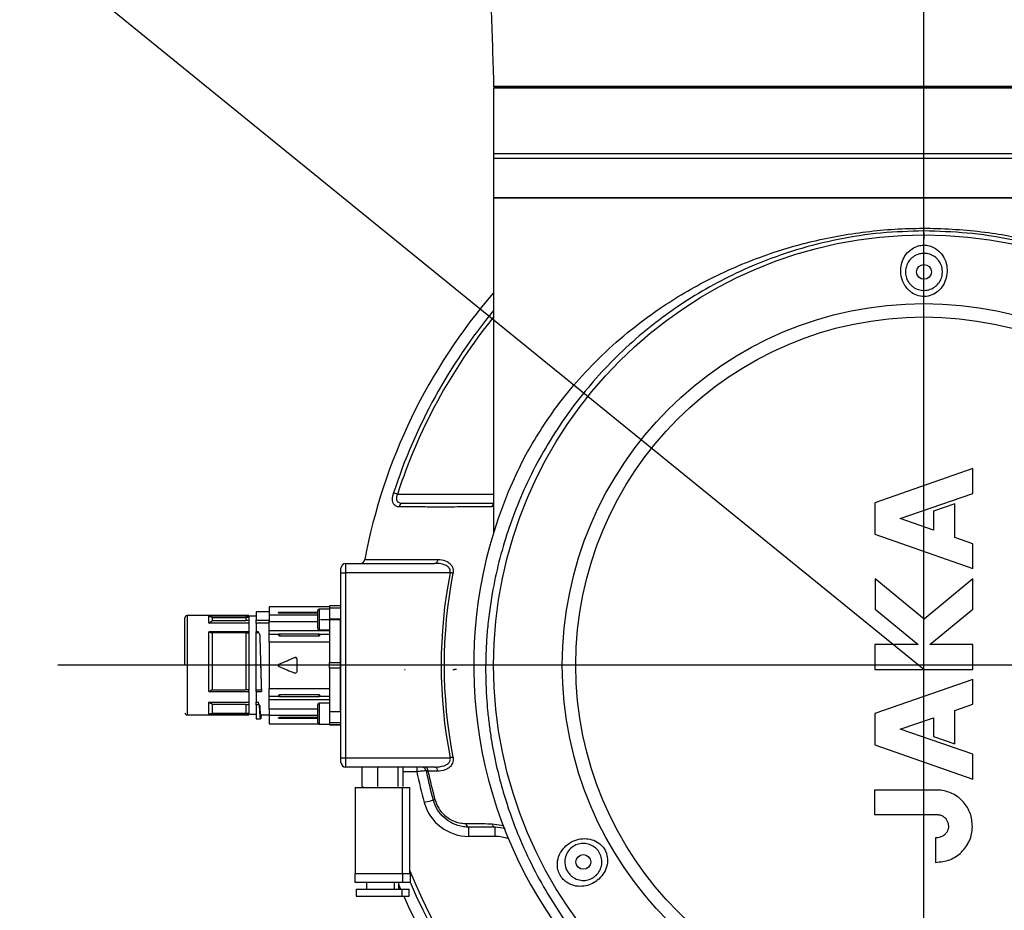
# Model space of a CAD drawing. Header units: millimetres. Extents: x 56 to 196, y 17 to 273.
# Tile 5 of 27: x 113 to 120, y 65 to 72. Entities that reach past the tile are written whole.
import ezdxf

# ---------------------------------------------------------------- set-up
doc = ezdxf.new("R2010")
doc.units = ezdxf.units.MM
doc.linetypes.add('CENTERX2', pattern=[20.32, 12.7, -2.54, 2.54, -2.54])
doc.layers.add('SLD-0', color=179, linetype='Continuous', lineweight=25)
for name, color, linetype in [('细实线_GB', 7, 'Continuous'), ('细点划线', 7, 'CENTERX2'), ('细线层', 5, 'Continuous')]:
    doc.layers.add(name, color=color, linetype=linetype)
doc.styles.add('SLDTEXTSTYLE1', font='GOTHIC.TTF', dxfattribs={"width": 0.913})
doc.dimstyles.new('SLDDIMSTYLE2', dxfattribs={"dimtxt": 2.333333, "dimasz": 3.5, "dimexe": 0, "dimexo": 0.0625, "dimgap": 0.583333, "dimtad": 0, "dimtih": 1, "dimtoh": 1, "dimlfac": 30, "dimrnd": 1e-09, "dimzin": 12, "dimdsep": 46, "dimtxsty": 'SLDTEXTSTYLE1', "dimsah": 1, "dimcen": 0, "dimadec": 0, "dimazin": 3, "dimtfac": 1, "dimtofl": 0, "dimtmove": 0, "dimatfit": 3, "dimfxl": 0, "dimfrac": 2, "dimtolj": 1, "dimtzin": 12, "dimarcsym": 0})

# ---------------------------------------------------------------- blocks, each defined once
blk = doc.blocks.new('_D_4')
at = {"layer": '细实线_GB'}
for p, q in [((76.5036, 102.0303), (60.2712, 102.0303)), ((80.4538, 98.8221), (76.5036, 102.0303)), ((119.6247, 67.0097), (80.4538, 98.8221))]:
    blk.add_line(p, q, dxfattribs=at)
blk.add_solid([(80.4538, 98.8221), (78.8688, 100.5718), (78.4162, 100.0145)], dxfattribs=at)
at = {"layer": '细实线_GB', "attachment_point": 1, "style": 'SLDTEXTSTYLE1'}
for s, insert, char_height in [('S', (60.2712, 105.0107), 2.3333), ('R1513.85', (61.8202, 105.0107), 2.33333)]:
    blk.add_mtext(s, dxfattribs=dict(at, insert=insert, char_height=char_height))

msp = doc.modelspace()

# ---------------------------------------------------------------- hatches: boundary and pattern name
at = {"layer": '细线层'}
h = msp.add_hatch(dxfattribs=at)
h.set_pattern_fill('ANSI31', color=256, scale=1.6667, style=0)
edge = h.paths.add_edge_path(flags=0)
edge.add_arc((119.62469, 67.00972), 50.46178, 0, 360)
edge = h.paths.add_edge_path(flags=0)
edge.add_arc((119.62469, 67.00972), 9.80859, 0, 360)

# ---------------------------------------------------------------- linework, layer by layer
at = {"layer": 'SLD-0'}
for p, q in [((116.52469, 71.20825), (116.52469, 71.20631)), ((122.72469, 71.20825), (116.52469, 71.20825)), ((122.72469, 71.20631), (116.52469, 71.20631)), ((116.52469, 71.19631), (116.52469, 70.72298)), ((122.72469, 71.19631), (116.52469, 71.19631)), ((116.52469, 71.17832), (116.52469, 70.37639)), ((116.58302, 71.20631), (116.58302, 71.19631)), ((116.52469, 70.72298), (116.52469, 70.68965)), ((116.92316, 70.72298), (116.52469, 70.72298)), ((116.52469, 70.68965), (116.52469, 70.40631)), ((122.72469, 70.68965), (116.52469, 70.68965)), ((122.72469, 70.72298), (116.92316, 70.72298)), ((116.52469, 70.40631), (116.52469, 67.99544)), ((122.72469, 70.40631), (116.52469, 70.40631)), ((116.52469, 70.40631), (119.62469, 70.40631)), ((119.62469, 70.40631), (122.72469, 70.40631)), ((119.97696, 68.45631), (119.26986, 68.2092)), ((119.97696, 68.27681), (119.97696, 68.45631)), ((115.80403, 68.28206), (115.8063, 68.28132)), ((115.8063, 68.28132), (115.80903, 68.28043)), ((115.80903, 68.28043), (115.81218, 68.27941)), ((115.81218, 68.27941), (115.81569, 68.27827)), ((115.81569, 68.27827), (115.81949, 68.27703)), ((115.81949, 68.27703), (115.82352, 68.27572)), ((115.82352, 68.27572), (115.8277, 68.27436)), ((115.8277, 68.27436), (115.83196, 68.27298)), ((115.83196, 68.27298), (116.52469, 68.27298)), ((119.45315, 68.09672), (119.97696, 68.27681)), ((116.52469, 68.18286), (116.51361, 68.18133)), ((119.26986, 68.2092), (119.26986, 67.98275)), ((119.8476, 68.20201), (119.6947, 68.14839)), ((119.8476, 67.96014), (119.8476, 68.20201)), ((119.6947, 68.14839), (119.6947, 68.01352)), ((119.6947, 68.01352), (119.45315, 68.09672)), ((119.26986, 67.98275), (119.97696, 67.73749)), ((119.97696, 67.9152), (119.8476, 67.96014)), ((119.97696, 67.73749), (119.97696, 67.9152)), ((115.45802, 67.77298), (115.45802, 67.70631)), ((115.45802, 67.77298), (116.10134, 67.77298)), ((115.45802, 67.77298), (115.45802, 67.70631)), ((116.10491, 67.77352), (116.10134, 67.77298)), ((116.10837, 67.77512), (116.10491, 67.77352)), ((116.11159, 67.77773), (116.10837, 67.77512)), ((116.11449, 67.78127), (116.11159, 67.77773)), ((116.11696, 67.78562), (116.11449, 67.78127)), ((116.11892, 67.79063), (116.11696, 67.78562)), ((116.12032, 67.79616), (116.11892, 67.79063)), ((116.1211, 67.80201), (116.12032, 67.79616)), ((115.42469, 67.70631), (115.42469, 67.73965)), ((115.42469, 67.70631), (115.42469, 67.73965)), ((115.42469, 67.70631), (115.45802, 67.70631)), ((115.42469, 66.37298), (115.42469, 67.70631)), ((115.42469, 67.70631), (115.45802, 67.70631)), ((115.42469, 66.37298), (115.42469, 67.70631)), ((116.21097, 67.70631), (115.45802, 67.70631)), ((115.45802, 67.70631), (115.45802, 66.37298)), ((115.45802, 67.70631), (115.45802, 66.37298)), ((116.21378, 67.70576), (116.21097, 67.70631)), ((116.21657, 67.70522), (116.21378, 67.70576)), ((116.21932, 67.70468), (116.21657, 67.70522)), ((116.222, 67.70416), (116.21932, 67.70468)), ((116.22461, 67.70365), (116.222, 67.70416)), ((116.22711, 67.70316), (116.22461, 67.70365)), ((116.22949, 67.7027), (116.22711, 67.70316)), ((116.23174, 67.70226), (116.22949, 67.7027)), ((119.62512, 67.37065), (119.27251, 67.66209)), ((119.27251, 67.66209), (119.27251, 67.44407)), ((119.97786, 67.66209), (119.62512, 67.37065)), ((119.97786, 67.44417), (119.97786, 67.66209)), ((115.34136, 67.46131), (114.90636, 67.46131)), ((114.90636, 67.46131), (114.90636, 67.40132)), ((115.42469, 67.46798), (115.34136, 67.46798)), ((115.34136, 67.46749), (115.34136, 67.46798)), ((115.42469, 67.46749), (115.34136, 67.46749)), ((115.34136, 67.46749), (115.34136, 67.45245)), ((115.41982, 67.47295), (115.41976, 67.47295)), ((115.4198, 67.47293), (115.41982, 67.47295)), ((114.75969, 67.39798), (114.31636, 67.39798)), ((114.31636, 67.39798), (114.31636, 66.68131)), ((114.47302, 67.39658), (114.75969, 67.39658)), ((114.47302, 67.34336), (114.47302, 67.39658)), ((114.75969, 67.39798), (114.75969, 67.39658)), ((114.75969, 67.39658), (114.75969, 67.38413)), ((114.81302, 67.39215), (114.75969, 67.39215)), ((114.90636, 67.42465), (114.81302, 67.42465)), ((114.81302, 67.42465), (114.81302, 67.36395)), ((114.90636, 67.40132), (114.90636, 67.35528)), ((115.25802, 67.40132), (114.90636, 67.40132)), ((114.98302, 67.4224), (115.25802, 67.4224)), ((114.98302, 67.4224), (114.98302, 67.41423)), ((115.25802, 67.41423), (114.98302, 67.41423)), ((115.25802, 67.30505), (115.25802, 67.43421)), ((115.34136, 67.44463), (115.26844, 67.44463)), ((115.26844, 67.44463), (115.26844, 67.29463)), ((115.34136, 67.45245), (115.42469, 67.45245)), ((115.34136, 67.45245), (115.34136, 67.37299)), ((119.27251, 67.44407), (119.58254, 67.18793)), ((119.66782, 67.18793), (119.97786, 67.44417)), ((114.75969, 67.34336), (114.47302, 67.34336)), ((114.49802, 67.36267), (114.49802, 67.38454)), ((114.49802, 67.38454), (114.73969, 67.38454)), ((114.49802, 67.36267), (114.73969, 67.36267)), ((114.73969, 67.38454), (114.73969, 67.38413)), ((114.75969, 67.38413), (114.73969, 67.38413)), ((114.73969, 67.38413), (114.73969, 67.36395)), ((114.73969, 67.36395), (114.75969, 67.36395)), ((114.73969, 67.36267), (114.73969, 67.36395)), ((114.75969, 67.38413), (114.75969, 67.36395)), ((114.75969, 67.36395), (114.75969, 67.34336)), ((114.75969, 67.34336), (114.75969, 67.27899)), ((114.81302, 67.36395), (114.90636, 67.36395)), ((114.81302, 67.34336), (114.81302, 67.36395)), ((114.90636, 67.34336), (114.81302, 67.34336)), ((114.81302, 67.34336), (114.81302, 67.27899)), ((114.90636, 67.28663), (114.90636, 67.35528)), ((114.90636, 67.35528), (115.25802, 67.35528)), ((115.27733, 67.36963), (115.41802, 67.36963)), ((115.34136, 67.37299), (115.42469, 67.37299)), ((115.34136, 67.37299), (115.34136, 67.05907)), ((115.41802, 67.36963), (115.41802, 66.70966)), ((114.47327, 67.27917), (114.47302, 67.27899)), ((114.47302, 66.84949), (114.47302, 67.27899)), ((114.75969, 67.27917), (114.47327, 67.27917)), ((114.73969, 67.27257), (114.49802, 67.27257)), ((114.49802, 66.86228), (114.49802, 67.27257)), ((114.73969, 67.27257), (114.73969, 67.27214)), ((114.73969, 67.27214), (114.75969, 67.27214)), ((114.73969, 67.27214), (114.73969, 66.86311)), ((114.75969, 67.27214), (114.75969, 67.27917)), ((114.75969, 67.27214), (114.75969, 66.86311)), ((114.82784, 67.27917), (114.81302, 67.27917)), ((114.81302, 67.27214), (114.81302, 67.27917)), ((114.81302, 66.86311), (114.81302, 67.27214)), ((114.83187, 67.27214), (114.81302, 67.27214)), ((114.83187, 67.27214), (114.82784, 67.27917)), ((114.82784, 67.27917), (114.82795, 67.27899)), ((115.34136, 67.28663), (114.90636, 67.28663)), ((114.90636, 67.26397), (114.90636, 67.28663)), ((114.90636, 67.26397), (114.97592, 67.26397)), ((114.90636, 67.20579), (114.90636, 67.26397)), ((114.98302, 67.25213), (114.98302, 67.26632)), ((114.98302, 67.26632), (115.26469, 67.26632)), ((114.98302, 67.25213), (115.26469, 67.25213)), ((115.26469, 67.25213), (115.26469, 67.26632)), ((115.26844, 67.29463), (115.34136, 67.29463)), ((115.2718, 67.26397), (115.34136, 67.26397)), ((115.34136, 67.20579), (114.90636, 67.20579)), ((114.90636, 67.20579), (114.90636, 66.87246)), ((119.58254, 67.18793), (119.27054, 67.18793)), ((119.27054, 67.18793), (119.27054, 67.00972)), ((119.97802, 67.18793), (119.66782, 67.18793)), ((119.97802, 67.00972), (119.97802, 67.18793)), ((114.97302, 67.03912), (114.97302, 67.03911)), ((114.9792, 67.04835), (114.9792, 67.04835)), ((115.09253, 67.0953), (115.09253, 67.09529)), ((115.10636, 67.08605), (115.10636, 67.08606)), ((115.10636, 67.08605), (115.10636, 66.99216)), ((115.34136, 67.05907), (115.42469, 67.05907)), ((115.34136, 67.01915), (115.34136, 67.05907)), ((115.42469, 67.01915), (115.34136, 67.01915)), ((115.34136, 67.01915), (115.34136, 66.70526)), ((119.27054, 67.00972), (119.97802, 67.00972)), ((119.97696, 66.93736), (119.26986, 66.69212)), ((119.97696, 66.75966), (119.97696, 66.93736)), ((114.47302, 66.84949), (114.47327, 66.84933)), ((114.47327, 66.84933), (114.75969, 66.84933)), ((114.49802, 66.86228), (114.73969, 66.86228)), ((114.75969, 66.86311), (114.73969, 66.86311)), ((114.73969, 66.86228), (114.73969, 66.86311)), ((114.75969, 66.84933), (114.75969, 66.86311)), ((114.75969, 66.84949), (114.75969, 66.77296)), ((114.81302, 66.86311), (114.85066, 66.86311)), ((114.81302, 66.84933), (114.81302, 66.86311)), ((114.81302, 66.84949), (114.81302, 66.77296)), ((114.81302, 66.84933), (114.85154, 66.84933)), ((114.85154, 66.84933), (114.85154, 66.84949)), ((114.90636, 66.87246), (115.34136, 66.87246)), ((114.90636, 66.81441), (114.90636, 66.87246)), ((115.26469, 66.82623), (114.98302, 66.82623)), ((114.98302, 66.81207), (114.98302, 66.82623)), ((115.26469, 66.82623), (115.26469, 66.81207)), ((114.47302, 66.77296), (114.75969, 66.77296)), ((114.47302, 66.68264), (114.47302, 66.77296)), ((114.73969, 66.75672), (114.49802, 66.75672)), ((114.49802, 66.69433), (114.49802, 66.75672)), ((114.73969, 66.75564), (114.73969, 66.75672)), ((114.73969, 66.75564), (114.73969, 66.69473)), ((114.75969, 66.75564), (114.73969, 66.75564)), ((114.75969, 66.77296), (114.75969, 66.75564)), ((114.75969, 66.75564), (114.75969, 66.69473)), ((114.81302, 66.77296), (114.82784, 66.77296)), ((114.81302, 66.75564), (114.81302, 66.77296)), ((114.83591, 66.75564), (114.81302, 66.75564)), ((114.81302, 66.75564), (114.81302, 66.65465)), ((114.83591, 66.75564), (114.82784, 66.77296)), ((114.97592, 66.81441), (114.90636, 66.81441)), ((114.90636, 66.79186), (114.90636, 66.81441)), ((114.90636, 66.79186), (115.34136, 66.79186)), ((114.90636, 66.72339), (114.90636, 66.79186)), ((115.26469, 66.81207), (114.98302, 66.81207)), ((115.25802, 66.6265), (115.25802, 66.75567)), ((115.34136, 66.76609), (115.26844, 66.76609)), ((115.26844, 66.76609), (115.26844, 66.61609)), ((115.34136, 66.81441), (115.2718, 66.81441)), ((119.8476, 66.71472), (119.97696, 66.75966)), ((114.31636, 66.68131), (114.75969, 66.68131)), ((114.75969, 66.68264), (114.47302, 66.68264)), ((114.49802, 66.69433), (114.73969, 66.69433)), ((114.73969, 66.69473), (114.75969, 66.69473)), ((114.73969, 66.69433), (114.73969, 66.69473)), ((114.75969, 66.69473), (114.75969, 66.68264)), ((114.75969, 66.68715), (114.81302, 66.68715)), ((114.75969, 66.68264), (114.75969, 66.68131)), ((114.8456, 66.68131), (114.90636, 66.68131)), ((115.25802, 66.72339), (114.90636, 66.72339)), ((114.90636, 66.72339), (114.90636, 66.67743)), ((115.34136, 66.70526), (115.42469, 66.70526)), ((115.34136, 66.70526), (115.34136, 66.62626)), ((119.26986, 66.69212), (119.26986, 66.46566)), ((119.8476, 66.47285), (119.8476, 66.71472)), ((114.81302, 66.65465), (114.8456, 66.65465)), ((114.90636, 66.67743), (114.90636, 66.61798)), ((115.25802, 66.67743), (114.90636, 66.67743)), ((114.90636, 66.61798), (115.26245, 66.61798)), ((114.98302, 66.66458), (115.25802, 66.66458)), ((114.98302, 66.65645), (114.98302, 66.66458)), ((115.25802, 66.65645), (114.98302, 66.65645)), ((115.26844, 66.61609), (115.34136, 66.61609)), ((115.34136, 66.62626), (115.34136, 66.61609)), ((115.34136, 66.626), (115.42469, 66.626)), ((115.34136, 66.61609), (115.34136, 66.61175)), ((115.34136, 66.61175), (115.42469, 66.61175)), ((115.34136, 66.61131), (115.34136, 66.61175)), ((115.34136, 66.61131), (115.42469, 66.61131)), ((119.45315, 66.57814), (119.6947, 66.66133)), ((119.6947, 66.66133), (119.6947, 66.52646)), ((115.41976, 66.60635), (115.41982, 66.60634)), ((119.97696, 66.39804), (119.45315, 66.57814)), ((119.6947, 66.52646), (119.8476, 66.47285)), ((119.26986, 66.46566), (119.97696, 66.21854)), ((119.97696, 66.21854), (119.97696, 66.39804)), ((115.42469, 66.37298), (115.45802, 66.37298)), ((115.42469, 66.33965), (115.42469, 66.37298)), ((115.42469, 66.37298), (115.45802, 66.37298)), ((115.42469, 66.33965), (115.42469, 66.37298)), ((115.45802, 66.37298), (116.21097, 66.37298)), ((115.45802, 66.37298), (115.45802, 66.30631)), ((115.45802, 66.37298), (115.45802, 66.30631)), ((116.21378, 66.37353), (116.21097, 66.37298)), ((116.21657, 66.37407), (116.21378, 66.37353)), ((116.21932, 66.37461), (116.21657, 66.37407)), ((116.222, 66.37513), (116.21932, 66.37461)), ((116.22461, 66.37564), (116.222, 66.37513)), ((116.22711, 66.37613), (116.22461, 66.37564)), ((116.22949, 66.3766), (116.22711, 66.37613)), ((116.23174, 66.37704), (116.22949, 66.3766)), ((116.10134, 66.30631), (115.45802, 66.30631)), ((115.57727, 66.16517), (115.57727, 66.30631)), ((115.68944, 66.16517), (115.68944, 66.30631)), ((115.83686, 66.16517), (115.83686, 66.30631)), ((115.87211, 66.16517), (115.87211, 66.30631)), ((115.97093, 66.27298), (115.87211, 66.27298)), ((115.97093, 66.30631), (115.97093, 66.27298)), ((116.03515, 66.30577), (116.03155, 66.30631)), ((116.03863, 66.30417), (116.03515, 66.30577)), ((116.04189, 66.30155), (116.03863, 66.30417)), ((116.0448, 66.29801), (116.04189, 66.30155)), ((116.04729, 66.29365), (116.0448, 66.29801)), ((116.04926, 66.28862), (116.04729, 66.29365)), ((116.05067, 66.28309), (116.04926, 66.28862)), ((116.05145, 66.27722), (116.05067, 66.28309)), ((116.10491, 66.30577), (116.10134, 66.30631)), ((116.10837, 66.30417), (116.10491, 66.30577)), ((116.11159, 66.30156), (116.10837, 66.30417)), ((116.11449, 66.29802), (116.11159, 66.30156)), ((116.11696, 66.29368), (116.11449, 66.29802)), ((116.11892, 66.28866), (116.11696, 66.29368)), ((116.12032, 66.28313), (116.11892, 66.28866)), ((116.1211, 66.27728), (116.12032, 66.28313)), ((115.52802, 66.15965), (115.52802, 65.53965)), ((115.52802, 66.15965), (115.86797, 66.15965)), ((115.57727, 66.16517), (115.58772, 66.1619)), ((115.86797, 65.53965), (115.86797, 66.15965)), ((115.86797, 66.15965), (115.92136, 66.15965)), ((115.92136, 65.53965), (115.92136, 66.15965)), ((119.69767, 66.1409), (119.26903, 66.14096)), ((119.26903, 66.14096), (119.26903, 65.96408)), ((119.74602, 66.14049), (119.69767, 66.1409)), ((116.02453, 66.05141), (116.03707, 66.05485)), ((116.03707, 66.05485), (116.04913, 66.05816)), ((116.04913, 66.05816), (116.06024, 66.06122)), ((116.06024, 66.06122), (116.06999, 66.06389)), ((116.06999, 66.06389), (116.07798, 66.06608)), ((116.07798, 66.06608), (116.08392, 66.06771)), ((116.08392, 66.06771), (116.08758, 66.06872)), ((116.08758, 66.06872), (116.08882, 66.06906)), ((116.08882, 66.06906), (116.08903, 66.06912)), ((116.08903, 66.06912), (116.08965, 66.06929)), ((116.08965, 66.06929), (116.09069, 66.06957)), ((116.09069, 66.06957), (116.09212, 66.06996)), ((116.09212, 66.06996), (116.09392, 66.07046)), ((116.09392, 66.07046), (116.09608, 66.07105)), ((116.09608, 66.07105), (116.09857, 66.07173)), ((116.09857, 66.07173), (116.10134, 66.0725)), ((119.26903, 65.96408), (119.71786, 65.96422)), ((116.34597, 65.80631), (116.34597, 65.87298)), ((116.51361, 65.89796), (116.59888, 65.88429)), ((116.6077, 65.86257), (116.53636, 65.87298)), ((116.53636, 65.80631), (116.53636, 65.87298)), ((116.53636, 65.80631), (116.34597, 65.80631)), ((119.70873, 65.79546), (119.70873, 65.61992)), ((115.52469, 65.53965), (115.52469, 65.47631)), ((115.52469, 65.53965), (115.8704, 65.53965)), ((115.52469, 65.47631), (115.8704, 65.47631)), ((115.60802, 65.47631), (115.60802, 65.42631)), ((115.80969, 65.42631), (115.80969, 65.47631)), ((115.84136, 65.42631), (115.84136, 65.47631)), ((115.8704, 65.47631), (115.8704, 65.53965)), ((115.8704, 65.53965), (115.92469, 65.53965)), ((115.8704, 65.47631), (115.92469, 65.47631)), ((115.92469, 65.47631), (115.92469, 65.53965)), ((115.53302, 65.42631), (115.53302, 65.37631)), ((115.53302, 65.42631), (115.86433, 65.42631)), ((115.85427, 65.42907), (115.84136, 65.45965)), ((115.85545, 65.42631), (115.85427, 65.42907)), ((115.86433, 65.37631), (115.86433, 65.42631)), ((115.86433, 65.42631), (115.91636, 65.42631)), ((115.91636, 65.37631), (115.91636, 65.42631)), ((115.53302, 65.37631), (115.86433, 65.37631)), ((115.86433, 65.37631), (115.91636, 65.37631))]:
    msp.add_line(p, q, dxfattribs=at)
for centre, radius in [((119.62469, 67.03965), 3.1), ((119.62469, 69.87298), 0.05333), ((119.62469, 67.03965), 2.60529), ((119.62469, 67.03965), 2.50847), ((117.17095, 65.62298), 0.05333)]:
    msp.add_circle(centre, radius, dxfattribs=at)
for centre, radius, start, end in [((119.62469, 67.03965), 4.1, 139.121365, 169.310656), ((119.62469, 67.03965), 4.01759, 140.49842, 161.986347), ((119.62469, 67.03965), 3.98823, 141.012934, 161.986346), ((119.62469, 67.03965), 3.244, 155.552985, 270), ((119.62469, 67.03965), 3.244, 270, 24.455128), ((115.8718, 68.17813), 0.02834, 95.948094, 174.976673), ((116.54715, 68.17655), 0.03388, 131.52893, 171.889513), ((115.45802, 67.73965), 0.03333, 90.000047, 180), ((115.45802, 67.73965), 0.03333, 90.000047, 180), ((115.56308, 67.80631), 0.03333, 270, 349.310607), ((119.62469, 67.03965), 3.4782, 168.949754, 191.050246), ((119.62469, 67.03965), 3.45705, 168.949755, 191.050244), ((114.31636, 67.38131), 0.01667, 90, 180), ((115.26844, 67.43421), 0.01042, 90.000918, 180), ((115.26844, 67.30505), 0.01042, 180, 269.999082), ((115.26844, 66.75567), 0.01042, 90.000918, 180), ((114.31636, 66.69798), 0.01667, 180, 270), ((115.26844, 66.6265), 0.01042, 180, 269.999082), ((115.45802, 66.33965), 0.03333, 180, 269.999953), ((115.45802, 66.33965), 0.03333, 180, 269.999953), ((115.56308, 66.27298), 0.03333, 64.798906, 90), ((119.62469, 67.03965), 4.1, 203.93444, 349.310654), ((119.62469, 67.03965), 3.73333, 191.850407, 195.349477), ((116.00499, 66.27298), 0.03333, 11.958698, 90), ((119.62469, 67.03965), 3.66667, 191.958738, 195.349478), ((119.62469, 67.03965), 3.65368, 192.044568, 195.349477), ((116.34597, 66.13965), 0.33333, 195.349472, 270), ((116.35244, 65.8983), 0.02613, 177.299496, 255.659195), ((116.54036, 65.89947), 0.02679, 183.22281, 261.412949), ((116.53636, 65.53965), 0.26667, 69.081576, 89.999995), ((119.62469, 67.03965), 3.98823, 201.787529, 251.986347), ((119.62469, 67.03965), 4.01759, 202.899895, 251.986347)]:
    msp.add_arc(centre, radius, start, end, dxfattribs=at)
for major_axis, start_param, end_param in [((5.64926, 2.34), 4.7161527, 4.7362166), ((5.64926, -2.34), 4.7165217, 4.7365856)]:
    msp.add_ellipse((114.95689, 67.04205), major_axis=major_axis, ratio=0.0004454, start_param=start_param, end_param=end_param, dxfattribs=at)
for points, knots in [([(116.44142, 77.44131), (116.43986, 77.42184), (116.42603, 77.2493), (116.40868, 76.92812), (116.39017, 76.48079), (116.38127, 76.04166), (116.37986, 75.6043), (116.38517, 75.16219), (116.39524, 74.74293), (116.40794, 74.34338), (116.42191, 73.96151), (116.43766, 73.56233), (116.45468, 73.14268), (116.47248, 72.6994), (116.49051, 72.22934), (116.50844, 71.72932), (116.51916, 71.38561), (116.52469, 71.20825)], [0, 0, 0, 0, 0.0093948, 0.0832588, 0.1546819, 0.2247412, 0.2945074, 0.3650439, 0.437406, 0.4962255, 0.557325, 0.6212085, 0.6883795, 0.7593409, 0.8345956, 0.9146473, 1, 1, 1, 1]), ([(119.62469, 70.16762), (119.52134, 70.16469), (119.31433, 70.15882), (119.00702, 70.11148), (118.70484, 70.0362), (118.43218, 69.93837), (118.18805, 69.82571), (117.97243, 69.70495), (117.76632, 69.56724), (117.57058, 69.41301), (117.38891, 69.24496), (117.22063, 69.06288), (117.06751, 68.86892), (116.92897, 68.66166), (116.80735, 68.44436), (116.70622, 68.22478), (116.62418, 68.00422), (116.55992, 67.78374), (116.52317, 67.61186), (116.50331, 67.49145), (116.49358, 67.42338), (116.48542, 67.35567), (116.47897, 67.29023), (116.47394, 67.22625), (116.47008, 67.15982), (116.46749, 67.08823), (116.46651, 67.01045), (116.46774, 66.91591), (116.47232, 66.81588), (116.48087, 66.70908), (116.49204, 66.60944), (116.50635, 66.51102), (116.52328, 66.41521), (116.54842, 66.29436), (116.58633, 66.14551), (116.64047, 65.9745), (116.71265, 65.7847), (116.80687, 65.5799), (116.92878, 65.36207), (117.06726, 65.15483), (117.22021, 64.96105), (117.40241, 64.76382), (117.61516, 64.57074), (117.86533, 64.38494), (118.13062, 64.22565), (118.41207, 64.09234), (118.70336, 63.98789), (119.00483, 63.9121), (119.31217, 63.86622), (119.51989, 63.85592), (119.62355, 63.85588)], [0, 0, 0, 0, 0.01558768, 0.0312208, 0.04680555, 0.06253107, 0.07487446, 0.08737445, 0.09982846, 0.1122998, 0.12501463, 0.13722082, 0.14978221, 0.16238552, 0.17493742, 0.18747078, 0.19898606, 0.21058286, 0.22226482, 0.22561559, 0.22909219, 0.23269472, 0.23595963, 0.23906599, 0.24243018, 0.24605231, 0.24993253, 0.25422986, 0.26039317, 0.26511814, 0.2704807, 0.27559971, 0.28020005, 0.28523562, 0.29431822, 0.30348024, 0.31241876, 0.32508749, 0.33760793, 0.35020009, 0.3627958, 0.37494181, 0.3907948, 0.40617432, 0.4219789, 0.43747306, 0.4531352, 0.46862215, 0.48431513, 0.49995028, 0.49995028, 0.49995028, 0.49995028]), ([(116.6725, 68.38175), (116.69238, 68.42482), (116.73797, 68.52362), (116.82922, 68.68368), (116.94926, 68.86603), (117.09686, 69.05533), (117.27718, 69.24997), (117.48469, 69.43736), (117.69495, 69.59501), (117.89689, 69.72286), (118.08424, 69.82541), (118.28507, 69.91872), (118.48683, 69.99648), (118.68488, 70.05878), (118.87834, 70.10769), (119.07917, 70.14596), (119.28432, 70.17248), (119.49036, 70.18655), (119.69789, 70.18851), (119.9071, 70.17775), (120.11018, 70.15491), (120.30361, 70.12161), (120.48823, 70.07933), (120.66882, 70.02726), (120.84838, 69.96462), (121.02422, 69.89186), (121.19639, 69.80878), (121.36054, 69.71759), (121.54232, 69.60261), (121.73413, 69.46124), (121.93014, 69.29001), (122.10578, 69.10863), (122.26089, 68.91967), (122.39354, 68.72743), (122.50042, 68.54596), (122.55279, 68.43291), (122.57638, 68.38201)], [0, 0, 0, 0, 0.0263286, 0.0603987, 0.0944694, 0.1340802, 0.1736863, 0.214466, 0.2552356, 0.282725, 0.3102113, 0.3383926, 0.3665695, 0.3899332, 0.4132948, 0.4373101, 0.4613238, 0.4847106, 0.5080971, 0.5322554, 0.5564148, 0.5784809, 0.6005484, 0.6231573, 0.645768, 0.6698868, 0.6940079, 0.7186094, 0.7432128, 0.7801696, 0.8171335, 0.8551418, 0.8931546, 0.9310536, 0.9689526, 1, 1, 1, 1]), ([(119.62355, 63.85588), (119.72667, 63.85584), (119.93329, 63.86589), (120.24006, 63.91121), (120.54199, 63.98662), (120.81469, 64.08407), (121.05939, 64.19675), (121.27543, 64.31757), (121.48145, 64.45507), (121.67678, 64.60873), (121.85814, 64.77615), (122.02687, 64.95831), (122.18045, 65.15251), (122.31915, 65.35972), (122.44081, 65.57665), (122.53862, 65.78848), (122.61598, 65.99349), (122.67631, 66.1912), (122.72276, 66.38947), (122.75649, 66.59098), (122.7775, 66.79581), (122.7847, 67.00032), (122.77909, 67.19147), (122.76377, 67.36928), (122.73951, 67.54066), (122.7052, 67.71307), (122.66138, 67.88341), (122.60805, 68.05118), (122.52956, 68.25738), (122.41693, 68.49641), (122.25736, 68.76376), (122.07288, 69.01309), (121.8638, 69.2442), (121.63573, 69.45143), (121.38632, 69.63698), (121.12116, 69.79654), (120.83968, 69.93014), (120.54769, 70.03522), (120.24539, 70.1109), (119.93702, 70.15871), (119.7287, 70.16465), (119.62469, 70.16762)], [0.49995028, 0.49995028, 0.49995028, 0.49995028, 0.51550313, 0.53111267, 0.5466675, 0.56239838, 0.57475787, 0.58731533, 0.59975474, 0.61215386, 0.62485439, 0.63704718, 0.64969235, 0.66229626, 0.67477053, 0.68733508, 0.69761992, 0.70796782, 0.71865566, 0.72848016, 0.73893818, 0.74986764, 0.75949782, 0.76793044, 0.77692898, 0.78573788, 0.7945782, 0.80358925, 0.81241612, 0.82801032, 0.84356494, 0.85950936, 0.87489209, 0.89065515, 0.90604207, 0.92181336, 0.93733659, 0.95302881, 0.96858047, 0.98431335, 1, 1, 1, 1]), ([(119.62469, 70.15724), (119.62469, 70.15372), (119.62469, 70.14739), (119.62469, 70.14067), (119.62469, 70.13769)], [0, 0, 0, 0, 0.5568841, 1, 1, 1, 1]), ([(119.62469, 70.13769), (119.62469, 70.13268), (119.62469, 70.12366), (119.62469, 70.11401), (119.62469, 70.10972)], [0, 0, 0, 0, 0.5557438, 1, 1, 1, 1]), ([(119.50643, 69.75045), (119.49985, 69.75868), (119.48063, 69.78271), (119.46146, 69.83001), (119.45518, 69.88718), (119.46389, 69.94144), (119.48727, 69.99234), (119.52389, 70.03256), (119.56782, 70.05711), (119.61193, 70.0669), (119.65557, 70.06452), (119.70204, 70.04816), (119.72873, 70.0274), (119.74207, 70.013)], [0, 0, 0, 0, 0.02747065, 0.08018234, 0.12893445, 0.17680885, 0.22919976, 0.28948466, 0.3378374, 0.3728755, 0.40782655, 0.44818604, 0.50672831, 0.50672831, 0.50672831, 0.50672831]), ([(119.71793, 69.96829), (119.70723, 69.97877), (119.68609, 69.99368), (119.65108, 70.00495), (119.62759, 70.00665), (119.60619, 70.00555), (119.57941, 70.00014), (119.54489, 69.98252), (119.51586, 69.95387), (119.49691, 69.91728), (119.48949, 69.878), (119.49419, 69.83622), (119.50965, 69.80195), (119.52467, 69.78508), (119.5299, 69.77921)], [0.49099145, 0.49099145, 0.49099145, 0.49099145, 0.55186564, 0.59376833, 0.62311999, 0.62989441, 0.6661321, 0.71649593, 0.77867696, 0.83113035, 0.87740839, 0.92338289, 0.97331902, 1, 1, 1, 1]), ([(119.74207, 70.013), (119.74519, 70.00962), (119.76164, 69.99041), (119.78306, 69.95115), (119.79465, 69.89019), (119.78819, 69.83046), (119.76564, 69.77698), (119.73051, 69.73389), (119.68337, 69.70345), (119.62752, 69.69163), (119.57227, 69.70144), (119.53221, 69.72408), (119.51302, 69.74371), (119.50643, 69.75045)], [0.50672831, 0.50672831, 0.50672831, 0.50672831, 0.5204441, 0.58221874, 0.63558675, 0.6894679, 0.73709415, 0.78374106, 0.83270449, 0.88188669, 0.9282014, 0.97536825, 1, 1, 1, 1]), ([(119.5299, 69.77921), (119.53518, 69.77437), (119.55118, 69.7597), (119.58354, 69.74384), (119.62739, 69.73722), (119.67126, 69.74537), (119.70897, 69.76684), (119.73722, 69.79768), (119.75539, 69.83654), (119.76023, 69.88032), (119.75038, 69.92447), (119.73333, 69.9522), (119.72041, 69.96586), (119.71793, 69.96829)], [0, 0, 0, 0, 0.02441402, 0.07397105, 0.12058097, 0.17167239, 0.22126939, 0.26682931, 0.31195162, 0.36276074, 0.41452966, 0.47686926, 0.49099145, 0.49099145, 0.49099145, 0.49099145]), ([(115.84357, 68.18061), (115.83973, 68.18085), (115.82781, 68.18158), (115.81248, 68.18891), (115.80058, 68.20531), (115.79537, 68.22674), (115.79617, 68.25362), (115.80142, 68.27262), (115.80403, 68.28206)], [0, 0, 0, 0, 0.1079228, 0.3351131, 0.4993139, 0.6619049, 0.8319336, 1, 1, 1, 1]), ([(115.83196, 68.27298), (115.82935, 68.2668), (115.82471, 68.25581), (115.8235, 68.24343), (115.82429, 68.2326), (115.82797, 68.22202), (115.83953, 68.21129), (115.85413, 68.20683), (115.86519, 68.20644), (115.86886, 68.20631)], [0, 0, 0, 0, 0.1643619, 0.2920986, 0.3247747, 0.4780996, 0.6402537, 0.8804042, 1, 1, 1, 1]), ([(116.51361, 68.18133), (116.46012, 68.18079), (116.35269, 68.1797), (116.19438, 68.17927), (116.05797, 68.17937), (115.94292, 68.17981), (115.87681, 68.18034), (115.84357, 68.18061)], [0, 0, 0, 0, 0.24538335, 0.49279219, 0.65926843, 0.82869425, 1, 1, 1, 1]), ([(115.86886, 68.20631), (115.89239, 68.20631), (115.93947, 68.20631), (116.04823, 68.20631), (116.19368, 68.20631), (116.36944, 68.20631), (116.47416, 68.20631), (116.52469, 68.20631)], [0, 0, 0, 0, 0.12566227, 0.25145931, 0.50841505, 0.76277268, 1, 1, 1, 1]), ([(116.21097, 67.70631), (116.21181, 67.71043), (116.21284, 67.71544), (116.21198, 67.72459), (116.21015, 67.73023), (116.20469, 67.74008), (116.19245, 67.75257), (116.1623, 67.76688), (116.12979, 67.77242), (116.10691, 67.77287), (116.10134, 67.77298)], [0, 0, 0, 0, 0.0769084, 0.0935391, 0.1736484, 0.1893713, 0.3184218, 0.5255902, 0.8843842, 1, 1, 1, 1]), ([(116.1211, 67.80201), (116.12669, 67.80184), (116.15004, 67.80112), (116.18355, 67.79228), (116.21373, 67.77033), (116.22829, 67.7476), (116.23432, 67.7248), (116.2326, 67.70976), (116.23174, 67.70226)], [0, 0, 0, 0, 0.1039525, 0.43419, 0.6381934, 0.777193, 0.8888138, 1, 1, 1, 1]), ([(114.98302, 67.41423), (114.98055, 67.41423), (114.97813, 67.41468), (114.97463, 67.41624), (114.9736, 67.41732), (114.9736, 67.41949), (114.97463, 67.42053), (114.97812, 67.42198), (114.98055, 67.4224), (114.98302, 67.4224)], [0, 0, 0, 0, 0.25, 0.25, 0.5, 0.5, 0.75, 0.75, 1, 1, 1, 1]), ([(114.29969, 67.03922), (114.29969, 67.12983), (114.29969, 67.21678), (114.29969, 67.34509), (114.29969, 67.3812), (114.29969, 67.38131)], [0, 0, 0, 0, 0.5, 0.5, 1, 1, 1, 1]), ([(115.41802, 67.36963), (115.41889, 67.36963), (115.42064, 67.36963), (115.42284, 67.36963), (115.42438, 67.36963), (115.42459, 67.36963), (115.42469, 67.36963)], [0, 0, 0, 0, 0.2499697, 0.5, 0.7499918, 1, 1, 1, 1]), ([(114.82795, 67.27899), (114.82967, 67.276), (114.83314, 67.26998), (114.83674, 67.26375), (114.83855, 67.2606)], [0, 0, 0, 0, 0.49553355, 1, 1, 1, 1]), ([(114.83855, 67.2606), (114.83865, 67.26043), (114.83874, 67.26027), (114.83882, 67.26011), (114.83888, 67.26001), (114.83894, 67.25991), (114.83899, 67.25981), (114.83905, 67.25971), (114.8391, 67.25961), (114.83915, 67.25952)], [0, 0, 0, 0, 0.0004428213, 0.0004428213, 0.0004428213, 0.0007308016, 0.0007308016, 0.0007308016, 0.0010187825, 0.0010187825, 0.0010187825, 0.0010187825]), ([(114.83915, 67.25952), (114.83964, 67.24516), (114.84011, 67.2302), (114.84108, 67.19907), (114.84156, 67.18304), (114.84251, 67.15039), (114.84298, 67.13373), (114.84394, 67.09971), (114.84442, 67.0823), (114.84539, 67.04749), (114.84587, 67.02995), (114.84683, 66.99516), (114.84731, 66.97776), (114.84875, 66.92676), (114.84969, 66.8942), (114.85066, 66.86311)], [0, 0, 0, 0, 0.125, 0.125, 0.25, 0.25, 0.375, 0.375, 0.5, 0.5, 0.625, 0.625, 0.75, 0.75, 1, 1, 1, 1]), ([(114.97592, 67.26397), (114.97472, 67.26293), (114.97396, 67.26164), (114.97344, 67.25895), (114.9737, 67.25754), (114.97517, 67.25508), (114.97638, 67.25401), (114.97942, 67.25253), (114.9812, 67.25213), (114.98302, 67.25213)], [0, 0, 0, 0, 0.25, 0.25, 0.5, 0.5, 0.75, 0.75, 1, 1, 1, 1]), ([(115.26469, 67.25213), (115.26651, 67.25213), (115.2683, 67.25253), (115.27132, 67.254), (115.27254, 67.25508), (115.27402, 67.25754), (115.27428, 67.25894), (115.27376, 67.26164), (115.27299, 67.26293), (115.2718, 67.26397)], [0, 0, 0, 0, 0.25, 0.25, 0.5, 0.5, 0.75, 0.75, 1, 1, 1, 1]), ([(114.84561, 67.0394), (114.84622, 67.01869), (114.84803, 66.95768), (114.85001, 66.89355), (114.85137, 66.85436), (114.85154, 66.84949)], [0, 0, 0, 0, 0.3103495, 0.9142712, 1, 1, 1, 1]), ([(114.9792, 67.02987), (114.97737, 67.03063), (114.9758, 67.03192), (114.97362, 67.03518), (114.97302, 67.03715), (114.97302, 67.04106), (114.97362, 67.04303), (114.9758, 67.0463), (114.97737, 67.04759), (114.9792, 67.04835)], [0, 0, 0, 0, 0.25, 0.25, 0.5, 0.5, 0.75, 0.75, 1, 1, 1, 1]), ([(114.97317, 67.03911), (114.97314, 67.03969), (114.97306, 67.04138), (114.97416, 67.04407), (114.97623, 67.04678), (114.97821, 67.04783), (114.9792, 67.04835)], [0, 0, 0, 0, 0.14547651, 0.43183423, 0.71818786, 1, 1, 1, 1]), ([(115.09253, 67.0953), (115.09558, 67.09656), (115.09917, 67.0962), (115.10464, 67.09255), (115.10636, 67.08936), (115.10636, 67.08606)], [0, 0, 0, 0, 0.5, 0.5, 1, 1, 1, 1]), ([(115.10636, 67.08605), (115.10636, 67.08935), (115.10465, 67.09253), (115.09919, 67.09619), (115.09558, 67.09655), (115.09253, 67.09529)], [0, 0, 0, 0, 0.5, 0.5, 1, 1, 1, 1]), ([(115.10636, 66.99216), (115.10636, 66.98886), (115.10465, 66.98568), (115.09919, 66.98202), (115.09558, 66.98166), (115.09253, 66.98292)], [0, 0, 0, 0, 0.5, 0.5, 1, 1, 1, 1]), ([(115.88136, 67.00972), (115.8822, 67.00972), (115.88349, 67.00971), (115.88504, 67.00971), (115.88611, 67.00971), (115.88697, 67.00971), (115.8878, 67.00971), (115.88793, 67.00972), (115.88802, 67.00972)], [0, 0, 0, 0, 0.2394858, 0.3683774, 0.5000224, 0.6316502, 0.7605514, 1, 1, 1, 1]), ([(116.23157, 67.00972), (116.23277, 67.0097), (116.23518, 67.00964), (116.23816, 67.00965), (116.24008, 67.00968), (116.24102, 67.00971), (116.24136, 67.00972), (116.24146, 67.00973), (116.24148, 67.00973), (116.24149, 67.00973)], [0, 0, 0, 0, 0.2496464, 0.4992609, 0.7102487, 0.8641938, 0.9608299, 0.9956011, 1, 1, 1, 1]), ([(116.25802, 67.00974), (116.25601, 67.00975), (116.25199, 67.00977), (116.24678, 67.00977), (116.24287, 67.00975), (116.24195, 67.00974), (116.24149, 67.00973)], [0, 0, 0, 0, 0.2499927, 0.4999982, 0.7500014, 1, 1, 1, 1]), ([(114.85066, 66.86311), (114.85076, 66.86144), (114.85086, 66.85977), (114.85096, 66.8581), (114.85105, 66.85664), (114.85115, 66.85518), (114.85124, 66.85372), (114.85134, 66.85225), (114.85144, 66.85079), (114.85154, 66.84933)], [0, 0, 0, 0, 0.000442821, 0.000442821, 0.000442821, 0.0008311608, 0.0008311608, 0.0008311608, 0.001219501, 0.001219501, 0.001219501, 0.001219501]), ([(114.98302, 66.82623), (114.9812, 66.82623), (114.97942, 66.82583), (114.97639, 66.82436), (114.97517, 66.82329), (114.9737, 66.82083), (114.97343, 66.81943), (114.97396, 66.81674), (114.97473, 66.81545), (114.97592, 66.81441)], [0, 0, 0, 0, 0.25, 0.25, 0.5, 0.5, 0.75, 0.75, 1, 1, 1, 1]), ([(115.2718, 66.81441), (115.27299, 66.81545), (115.27376, 66.81674), (115.27428, 66.81942), (115.27402, 66.82083), (115.27255, 66.82329), (115.27134, 66.82435), (115.26829, 66.82583), (115.26651, 66.82623), (115.26469, 66.82623)], [0, 0, 0, 0, 0.25, 0.25, 0.5, 0.5, 0.75, 0.75, 1, 1, 1, 1]), ([(114.84923, 66.68131), (114.84879, 66.67485), (114.84716, 66.65083), (114.84432, 66.65202), (114.84099, 66.68358), (114.83886, 66.73057), (114.83792, 66.75134)], [0, 0, 0, 0, 0.1164427, 0.4328631, 0.7492845, 1, 1, 1, 1]), ([(114.83897, 66.74914), (114.83884, 66.74941), (114.83872, 66.74967), (114.8386, 66.74992), (114.83848, 66.75017), (114.83836, 66.75041), (114.83825, 66.75065), (114.83813, 66.75089), (114.83802, 66.75112), (114.83792, 66.75134)], [0, 0, 0, 0, 0.0004580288, 0.0004580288, 0.0004580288, 0.0009102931, 0.0009102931, 0.0009102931, 0.0013625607, 0.0013625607, 0.0013625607, 0.0013625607]), ([(114.83897, 66.74916), (114.83957, 66.73823), (114.84136, 66.70585), (114.84358, 66.67984), (114.84519, 66.68467), (114.8456, 66.68591)], [0, 0, 0, 0, 0.2744782, 0.8137357, 1, 1, 1, 1]), ([(115.41802, 66.70966), (115.41889, 66.70966), (115.42064, 66.70966), (115.42284, 66.70966), (115.42438, 66.70966), (115.42459, 66.70966), (115.42469, 66.70966)], [0, 0, 0, 0, 0.2499697, 0.5, 0.7499918, 1, 1, 1, 1]), ([(114.98302, 66.65645), (114.98055, 66.65645), (114.97813, 66.65686), (114.97464, 66.65831), (114.9736, 66.65935), (114.97359, 66.66148), (114.97463, 66.66258), (114.97812, 66.66412), (114.98055, 66.66458), (114.98302, 66.66458)], [0, 0, 0, 0, 0.25, 0.25, 0.5, 0.5, 0.75, 0.75, 1, 1, 1, 1]), ([(116.10134, 66.30631), (116.12382, 66.30765), (116.1549, 66.3095), (116.18729, 66.32417), (116.20027, 66.33445), (116.20758, 66.3436), (116.21097, 66.35119), (116.21268, 66.35951), (116.2127, 66.36616), (116.21139, 66.37134), (116.21097, 66.37298)], [0, 0, 0, 0, 0.4634714, 0.6410035, 0.7397864, 0.8059919, 0.878527, 0.9009528, 0.9687711, 1, 1, 1, 1]), ([(116.23174, 66.37704), (116.23261, 66.36909), (116.2343, 66.3537), (116.22724, 66.32858), (116.21133, 66.30675), (116.17962, 66.28543), (116.14791, 66.27789), (116.12507, 66.27737), (116.1211, 66.27728)], [0, 0, 0, 0, 0.11758157, 0.22777182, 0.40222485, 0.57543283, 0.92607942, 1, 1, 1, 1]), ([(116.0376, 66.27989), (116.03689, 66.27981), (116.03547, 66.27966), (116.02438, 66.27851), (116.00796, 66.2768), (115.98912, 66.27485), (115.97631, 66.27353), (115.97093, 66.27298)], [0, 0, 0, 0, 0.210552, 0.4203252, 0.631042, 0.8450765, 1, 1, 1, 1]), ([(116.05145, 66.27722), (116.04923, 66.27765), (116.04419, 66.27863), (116.03878, 66.27966), (116.03799, 66.27981), (116.0376, 66.27989)], [0, 0, 0, 0, 0.2831775, 0.643832, 1, 1, 1, 1]), ([(116.1211, 66.27728), (116.10327, 66.27726), (116.08002, 66.27723), (116.05685, 66.27723), (116.05145, 66.27722)], [0, 0, 0, 0, 0.7666145, 1, 1, 1, 1]), ([(119.97415, 65.87675), (119.97122, 65.9094), (119.96547, 65.97355), (119.91382, 66.05615), (119.83951, 66.11832), (119.77744, 66.13304), (119.74602, 66.14049)], [0, 0, 0, 0, 0.2556081, 0.5022968, 0.7480935, 1, 1, 1, 1]), ([(116.34597, 65.87298), (116.33306, 65.87354), (116.29393, 65.87523), (116.23107, 65.89474), (116.16644, 65.93804), (116.11566, 65.99628), (116.0978, 66.04471), (116.08882, 66.06906)], [0, 0, 0, 0, 0.1232431, 0.3734729, 0.5891551, 0.7934119, 1, 1, 1, 1]), ([(116.10134, 66.0725), (116.10927, 66.05104), (116.12509, 66.00821), (116.16985, 65.95698), (116.22649, 65.91892), (116.28122, 65.90172), (116.31513, 65.90007), (116.32634, 65.89953)], [0, 0, 0, 0, 0.2034582, 0.406218, 0.6224383, 0.8751763, 1, 1, 1, 1]), ([(119.71786, 65.96422), (119.72586, 65.9637), (119.74157, 65.96266), (119.75546, 65.95528), (119.76228, 65.95166)], [0, 0, 0, 0, 0.5090007, 1, 1, 1, 1]), ([(119.76228, 65.95166), (119.76787, 65.94754), (119.77904, 65.9393), (119.79131, 65.92216), (119.79972, 65.90242), (119.80078, 65.88812), (119.80131, 65.88085)], [0, 0, 0, 0, 0.2458853, 0.4920617, 0.7417654, 1, 1, 1, 1]), ([(116.32634, 65.89953), (116.34408, 65.89943), (116.40928, 65.89908), (116.46966, 65.89843), (116.51361, 65.89796)], [0, 0, 0, 0, 0.2720765, 1, 1, 1, 1]), ([(116.53636, 65.87298), (116.50609, 65.87298), (116.44537, 65.87298), (116.37917, 65.87298), (116.34597, 65.87298)], [0, 0, 0, 0, 0.4986301, 1, 1, 1, 1]), ([(119.70873, 65.61992), (119.7436, 65.62337), (119.81212, 65.63017), (119.89923, 65.68914), (119.9482, 65.7592), (119.97024, 65.82435), (119.97283, 65.85911), (119.97415, 65.87675)], [0, 0, 0, 0, 0.2540682, 0.4993589, 0.7446492, 0.8704035, 1, 1, 1, 1]), ([(119.80131, 65.88085), (119.80079, 65.87366), (119.79976, 65.85952), (119.79153, 65.83996), (119.77951, 65.82293), (119.76854, 65.81468), (119.76306, 65.81056)], [0, 0, 0, 0, 0.2582414, 0.5079967, 0.7541806, 1, 1, 1, 1]), ([(117.04872, 65.47782), (117.0435, 65.48182), (117.02856, 65.49329), (117.00682, 65.51904), (116.98824, 65.55823), (116.98047, 65.60739), (116.98988, 65.6627), (117.01983, 65.71602), (117.06612, 65.75841), (117.12088, 65.78438), (117.17871, 65.79306), (117.23384, 65.78562), (117.26725, 65.76962), (117.28238, 65.75872)], [0, 0, 0, 0, 0.018409, 0.05272294, 0.0870035, 0.1286681, 0.18894376, 0.25222659, 0.30624936, 0.36089407, 0.40891195, 0.45544113, 0.50420721, 0.50420721, 0.50420721, 0.50420721]), ([(117.28238, 65.75872), (117.28656, 65.75572), (117.3043, 65.74156), (117.33026, 65.70904), (117.3468, 65.65679), (117.3445, 65.60029), (117.323, 65.54494), (117.28487, 65.49833), (117.23761, 65.46609), (117.18578, 65.44807), (117.1296, 65.44492), (117.08291, 65.45627), (117.05677, 65.47274), (117.04872, 65.47782)], [0.50420721, 0.50420721, 0.50420721, 0.50420721, 0.51767468, 0.56350477, 0.60947534, 0.65711404, 0.70947734, 0.76182924, 0.81020538, 0.85834753, 0.91154657, 0.97275331, 1, 1, 1, 1]), ([(119.76306, 65.81056), (119.75619, 65.80703), (119.73921, 65.79831), (119.72011, 65.79653), (119.70873, 65.79546)], [0, 0, 0, 0, 0.404294, 1, 1, 1, 1]), ([(117.25329, 65.72785), (117.24191, 65.73678), (117.21726, 65.75034), (117.17625, 65.75828), (117.13576, 65.75367), (117.10943, 65.74205), (117.0849, 65.72608), (117.06052, 65.70225), (117.04061, 65.66179), (117.03551, 65.61964), (117.04254, 65.58223), (117.05264, 65.56068), (117.06379, 65.5429), (117.07463, 65.5296), (117.086, 65.52031), (117.08998, 65.51705)], [0.49572188, 0.49572188, 0.49572188, 0.49572188, 0.54497038, 0.59027093, 0.63568326, 0.67928348, 0.68741545, 0.74001984, 0.80412838, 0.86673917, 0.91002889, 0.94246592, 0.9454104, 0.98085995, 1, 1, 1, 1]), ([(117.08998, 65.51705), (117.0961, 65.51286), (117.11604, 65.49922), (117.15056, 65.48899), (117.19207, 65.48938), (117.22994, 65.50128), (117.26448, 65.52477), (117.2915, 65.56023), (117.30516, 65.60268), (117.30454, 65.6463), (117.29041, 65.68726), (117.27021, 65.71352), (117.25649, 65.72534), (117.25329, 65.72785)], [0, 0, 0, 0, 0.02839118, 0.09248778, 0.1451471, 0.19186199, 0.23755877, 0.28703175, 0.33813074, 0.38642227, 0.43415979, 0.48185726, 0.49572188, 0.49572188, 0.49572188, 0.49572188])]:
    msp.add_open_spline(points, degree=3, knots=knots, dxfattribs=at)
at = {"layer": 'SLD-0', "color": 179}
for points in [[(115.59584, 67.80013), (115.59584, 67.80013), (115.59858, 67.80014), (115.60458, 67.80019)], [(115.60458, 67.80019), (115.61075, 67.80023), (115.62035, 67.8003), (115.63354, 67.8004)], [(115.63354, 67.8004), (115.64638, 67.8005), (115.66264, 67.80062), (115.68184, 67.80076)], [(115.68184, 67.80076), (115.70162, 67.80091), (115.72453, 67.80107), (115.7497, 67.80122)], [(115.7497, 67.80122), (115.76378, 67.80131), (115.77857, 67.80139), (115.79393, 67.80147)], [(115.79393, 67.80147), (115.82466, 67.80162), (115.85765, 67.80175), (115.89188, 67.80185)], [(115.89188, 67.80185), (115.92641, 67.80195), (115.96219, 67.80202), (115.99851, 67.80205)], [(115.99851, 67.80205), (116.03893, 67.80208), (116.08002, 67.80204), (116.1211, 67.80201)]]:
    msp.add_open_spline(points, degree=3, dxfattribs=at)
at = {"layer": 'SLD-0'}
for points in [[(114.47302, 67.39658), (114.47302, 67.39243), (114.48238, 67.38843), (114.49802, 67.38454)], [(114.47302, 67.34336), (114.48135, 67.3498), (114.48969, 67.35623), (114.49802, 67.36267)], [(114.47327, 67.27917), (114.48124, 67.27694), (114.48952, 67.27474), (114.49802, 67.27257)], [(114.97592, 67.26397), (114.97768, 67.26552), (114.98033, 67.26632), (114.98302, 67.26632)], [(115.26469, 67.26632), (115.26738, 67.26632), (115.27003, 67.26552), (115.2718, 67.26397)], [(114.49802, 66.86228), (114.48952, 66.85802), (114.48124, 66.85371), (114.47327, 66.84933)], [(114.49802, 66.75672), (114.48969, 66.76213), (114.48135, 66.76755), (114.47302, 66.77296)], [(114.98302, 66.81207), (114.98033, 66.81207), (114.97768, 66.81287), (114.97592, 66.81441)], [(115.2718, 66.81441), (115.27003, 66.81287), (115.26738, 66.81207), (115.26469, 66.81207)], [(114.47302, 66.68264), (114.47302, 66.68667), (114.48238, 66.69055), (114.49802, 66.69433)]]:
    msp.add_open_spline(points, degree=3, dxfattribs=at)
at = {"layer": '细实线_GB'}
for radius in [50.46178, 50.46178, 9.80859, 9.80859]:
    msp.add_circle((119.62469, 67.00972), radius, dxfattribs=at)
at = {"layer": '细点划线'}
for p, q in [((119.62469, 61.63885), (119.62469, 80.17151)), ((124.79574, 67.03965), (113.38568, 67.03965))]:
    msp.add_line(p, q, dxfattribs=at)

# ---------------------------------------------------------------- dimensions: what is measured, and where the dimension line sits
at = {"layer": '细实线_GB'}
dim = msp.add_radius_dim(center=(119.62469, 67.00972), mpoint=(80.45377, 98.82214), text='S<>', dimstyle='SLDDIMSTYLE2', dxfattribs=at)
dim.commit()
dim.dimension.update_dxf_attribs({"geometry": '_D_4', "text_midpoint": (67.59363, 103.88235), "dimtype": 164})

doc.saveas('drawing.dxf')
